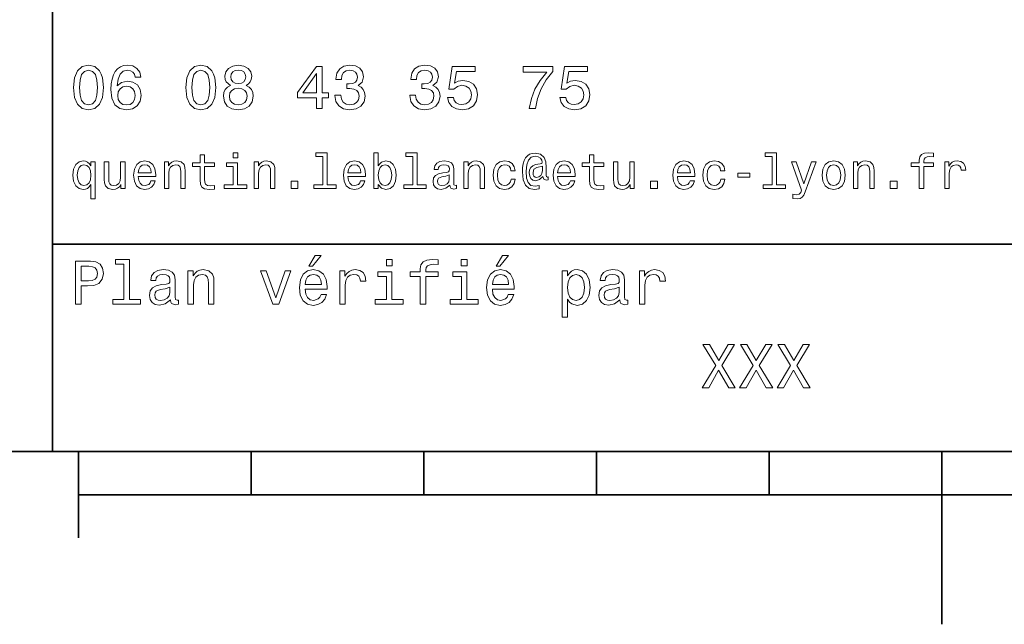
# Model space of a CAD drawing. Extents: x 0 to 297, y 0 to 210.
# Tile 2 of 9: x 95 to 152, y 0 to 35. Entities that reach past the tile are written whole.
import ezdxf

# ---------------------------------------------------------------- set-up
doc = ezdxf.new("R2010")
doc.units = 0

msp = doc.modelspace()

# ---------------------------------------------------------------- linework, layer by layer
at = {"color": 7, "lineweight": 35}
for p, q in [((97, 10), (97, 70)), ((97, 22), (162, 22)), ((10, 10), (287, 10)), ((97, 10), (287, 10)), ((98.5, 7.5), (198.5, 7.5))]:
    msp.add_line(p, q, dxfattribs=at)
at = {"color": 7, "lineweight": 35, "ltscale": 0.125}
msp.add_line((98.5, 10), (98.5, 5), dxfattribs=at)
at = {"color": 7, "lineweight": 35, "ltscale": 0.0625}
for p, q in [((108.5, 10), (108.5, 7.5)), ((118.5, 10), (118.5, 7.5)), ((128.5, 10), (128.5, 7.5)), ((138.5, 10), (138.5, 7.5))]:
    msp.add_line(p, q, dxfattribs=at)
at = {"color": 7, "lineweight": 35, "ltscale": 0.25}
msp.add_line((148.5, 10), (148.5, 0), dxfattribs=at)
at = {"color": 7, "lineweight": 13}
for points in [[(98.216141, 31.071325), (98.270172, 30.505762), (98.439484, 30.102304), (98.709656, 29.857347), (99.084297, 29.778097), (99.45533, 29.857347), (99.725502, 30.102304), (99.891212, 30.505762), (99.948845, 31.071325), (99.891212, 31.633286), (99.822769, 31.856628), (99.725502, 32.040344), (99.45533, 32.285301), (99.084297, 32.368156), (98.709656, 32.285301), (98.439484, 32.036743), (98.270172, 31.633286)], [(98.561958, 31.071325), (98.590775, 31.507204), (98.680832, 31.820604), (98.842941, 32.004322), (99.084297, 32.069164), (99.322044, 32.004322), (99.484146, 31.820604), (99.574211, 31.507204), (99.603027, 31.071325), (99.574211, 30.631844), (99.484146, 30.318443), (99.322044, 30.134726), (99.084297, 30.073486), (98.842941, 30.134726), (98.680832, 30.318443), (98.590775, 30.631844)], [(102.117432, 31.676512), (102.048988, 31.9683), (101.890488, 32.184437), (101.645531, 32.321323), (101.328529, 32.368156), (101.115997, 32.342937), (100.932274, 32.274494), (100.770172, 32.162823), (100.633286, 32.004322), (100.525215, 31.806194), (100.445969, 31.56484), (100.395531, 31.280258), (100.381126, 30.959654), (100.438759, 30.448126), (100.615273, 30.077089), (100.899857, 29.853746), (101.288902, 29.778097), (101.638329, 29.842939), (101.9049, 30.012247), (102.077812, 30.278818), (102.139046, 30.617435), (102.077812, 30.959654), (101.912102, 31.222622), (101.656342, 31.388329), (101.33934, 31.445965), (100.997116, 31.373919), (100.741356, 31.168587), (100.795387, 31.56484), (100.91066, 31.849422), (101.087173, 32.01873), (101.33213, 32.076366), (101.512245, 32.04755), (101.649132, 31.971901), (101.739197, 31.845821), (101.786026, 31.676512)], [(104.721901, 31.071325), (104.77594, 30.505762), (104.945244, 30.102304), (105.215416, 29.857347), (105.590057, 29.778097), (105.961098, 29.857347), (106.23127, 30.102304), (106.396973, 30.505762), (106.454613, 31.071325), (106.396973, 31.633286), (106.328529, 31.856628), (106.23127, 32.040344), (105.961098, 32.285301), (105.590057, 32.368156), (105.215416, 32.285301), (104.945244, 32.036743), (104.77594, 31.633286)], [(105.067726, 31.071325), (105.096542, 31.507204), (105.1866, 31.820604), (105.348701, 32.004322), (105.590057, 32.069164), (105.827812, 32.004322), (105.989914, 31.820604), (106.079971, 31.507204), (106.108788, 31.071325), (106.079971, 30.631844), (105.989914, 30.318443), (105.827812, 30.134726), (105.590057, 30.073486), (105.348701, 30.134726), (105.1866, 30.318443), (105.096542, 30.631844)], [(107.311958, 31.197405), (107.128242, 31.09654), (107.002159, 30.956051), (106.922913, 30.779539), (106.897697, 30.567001), (106.95533, 30.246397), (107.12104, 29.997837), (107.391212, 29.839336), (107.758644, 29.778097), (108.122482, 29.839336), (108.392654, 29.997837), (108.558357, 30.246397), (108.619598, 30.567001), (108.590775, 30.779539), (108.515129, 30.956051), (108.385445, 31.09654), (108.20533, 31.197405), (108.349426, 31.283861), (108.450287, 31.402737), (108.511528, 31.546829), (108.533142, 31.723343), (108.475502, 31.979107), (108.324203, 32.184437), (108.079254, 32.317722), (107.758644, 32.368156), (107.434441, 32.317722), (107.189484, 32.184437), (107.034584, 31.979107), (106.980545, 31.723343), (106.998558, 31.546829), (107.059799, 31.402737)], [(107.322769, 31.694523), (107.351585, 31.853025), (107.438042, 31.975504), (107.574928, 32.051151), (107.758644, 32.079971), (107.938759, 32.051151), (108.075645, 31.975504), (108.162102, 31.853025), (108.194527, 31.694523), (108.162102, 31.532419), (108.075645, 31.40634), (107.938759, 31.323486), (107.758644, 31.298271), (107.574928, 31.327089), (107.438042, 31.40634), (107.351585, 31.532419)], [(112.293945, 29.850143), (112.618156, 29.850143), (112.618156, 30.46974), (112.974785, 30.46974), (112.974785, 30.757925), (112.618156, 30.757925), (112.618156, 32.296108), (112.290344, 32.296108), (111.195244, 30.786743), (111.195244, 30.46974), (112.293945, 30.46974)], [(113.356628, 30.635447), (113.356628, 30.610229), (113.414261, 30.264408), (113.583572, 30.005043), (113.850143, 29.839336), (114.203171, 29.778097), (114.577805, 29.839336), (114.858788, 29.997837), (115.038902, 30.25), (115.103745, 30.574207), (115.074928, 30.786743), (114.995674, 30.959654), (114.865997, 31.092939), (114.693085, 31.190201), (114.927231, 31.384726), (115.010086, 31.694523), (114.956055, 31.975504), (114.801147, 32.188038), (114.548988, 32.321323), (114.203171, 32.368156), (113.87896, 32.310516), (113.630402, 32.152016), (113.4683, 31.899855), (113.414261, 31.56484), (113.414261, 31.539625), (113.734871, 31.539625), (113.763687, 31.770172), (113.857346, 31.935879), (114.008644, 32.036743), (114.221184, 32.072765), (114.408501, 32.043949), (114.545387, 31.9683), (114.628242, 31.845821), (114.66066, 31.680115), (114.628242, 31.503601), (114.541786, 31.384726), (114.390488, 31.312679), (114.185158, 31.291065), (114.04467, 31.294668), (114.04467, 31.010086), (114.221184, 31.01729), (114.448128, 30.984869), (114.617432, 30.898415), (114.7183, 30.757925), (114.754318, 30.574207), (114.714699, 30.365273), (114.610229, 30.210375), (114.444527, 30.113111), (114.224785, 30.08069), (113.997841, 30.116714), (113.83213, 30.224783), (113.727661, 30.397694), (113.688042, 30.635447)], [(117.693802, 30.635447), (117.693802, 30.610229), (117.751442, 30.264408), (117.920746, 30.005043), (118.187317, 29.839336), (118.540344, 29.778097), (118.914986, 29.839336), (119.195969, 29.997837), (119.376083, 30.25), (119.440926, 30.574207), (119.412109, 30.786743), (119.332855, 30.959654), (119.203171, 31.092939), (119.030258, 31.190201), (119.264412, 31.384726), (119.34726, 31.694523), (119.293228, 31.975504), (119.138329, 32.188038), (118.886169, 32.321323), (118.540344, 32.368156), (118.216141, 32.310516), (117.967583, 32.152016), (117.805481, 31.899855), (117.751442, 31.56484), (117.751442, 31.539625), (118.072044, 31.539625), (118.100868, 31.770172), (118.194527, 31.935879), (118.345825, 32.036743), (118.558357, 32.072765), (118.745682, 32.043949), (118.882568, 31.9683), (118.965416, 31.845821), (118.997841, 31.680115), (118.965416, 31.503601), (118.878967, 31.384726), (118.727669, 31.312679), (118.522339, 31.291065), (118.381844, 31.294668), (118.381844, 31.010086), (118.558357, 31.01729), (118.785301, 30.984869), (118.954613, 30.898415), (119.055481, 30.757925), (119.091499, 30.574207), (119.051872, 30.365273), (118.947403, 30.210375), (118.7817, 30.113111), (118.561958, 30.08069), (118.335014, 30.116714), (118.169312, 30.224783), (118.064842, 30.397694), (118.025215, 30.635447)], [(119.876801, 30.502161), (119.956055, 30.206772), (120.132568, 29.976225), (120.391937, 29.832132), (120.723343, 29.778097), (121.087173, 29.842939), (121.371758, 30.019451), (121.551872, 30.300432), (121.620316, 30.660662), (121.559082, 30.995676), (121.386169, 31.258644), (121.115997, 31.427954), (120.766571, 31.489193), (120.496399, 31.445965), (120.287468, 31.327089), (120.388329, 32.000721), (121.483429, 32.000721), (121.483429, 32.296108), (120.146973, 32.296108), (119.948853, 30.970461), (120.23703, 30.970461), (120.445969, 31.139769), (120.71254, 31.201008), (120.943085, 31.161383), (121.119598, 31.046108), (121.23127, 30.869596), (121.270897, 30.642651), (121.23127, 30.415705), (121.115997, 30.239193), (120.939484, 30.127522), (120.71254, 30.087896), (120.521614, 30.113111), (120.373917, 30.195965), (120.265854, 30.325647), (120.211815, 30.502161)], [(124.606628, 29.850143), (124.970467, 29.850143), (125.08934, 30.444523), (125.298279, 30.999279), (125.593658, 31.514408), (125.979111, 31.997118), (125.979111, 32.296108), (124.264412, 32.296108), (124.264412, 31.9683), (125.633286, 31.9683), (125.237038, 31.481987), (124.938042, 30.974062), (124.729111, 30.433718)], [(126.382568, 30.502161), (126.461823, 30.206772), (126.638336, 29.976225), (126.897697, 29.832132), (127.229111, 29.778097), (127.592941, 29.842939), (127.877525, 30.019451), (128.057648, 30.300432), (128.126083, 30.660662), (128.06485, 30.995676), (127.891937, 31.258644), (127.621765, 31.427954), (127.272339, 31.489193), (127.002167, 31.445965), (126.793228, 31.327089), (126.894096, 32.000721), (127.989197, 32.000721), (127.989197, 32.296108), (126.65274, 32.296108), (126.454613, 30.970461), (126.742798, 30.970461), (126.951736, 31.139769), (127.218307, 31.201008), (127.448853, 31.161383), (127.625366, 31.046108), (127.737038, 30.869596), (127.776657, 30.642651), (127.737038, 30.415705), (127.621765, 30.239193), (127.445251, 30.127522), (127.218307, 30.087896), (127.027382, 30.113111), (126.879684, 30.195965), (126.771622, 30.325647), (126.717583, 30.502161)], [(111.497841, 30.757925), (112.293945, 31.878241), (112.293945, 30.757925)], [(101.789627, 30.613832), (101.75, 30.386887), (101.649132, 30.213976), (101.48703, 30.098703), (101.285301, 30.062679), (101.072769, 30.098703), (100.91066, 30.210375), (100.806198, 30.383286), (100.773773, 30.610229), (100.809799, 30.833572), (100.91066, 31.002882), (101.07637, 31.11095), (101.299713, 31.150576), (101.49424, 31.11095), (101.649132, 31.006483), (101.75, 30.837175)], [(107.243515, 30.574207), (107.27594, 30.765129), (107.380402, 30.909222), (107.542511, 31.002882), (107.758644, 31.035301), (107.971184, 31.002882), (108.133286, 30.909222), (108.237755, 30.765129), (108.273773, 30.574207), (108.237755, 30.368876), (108.133286, 30.213976), (107.971184, 30.113111), (107.758644, 30.08069), (107.542511, 30.113111), (107.380402, 30.213976), (107.27594, 30.368876)], [(99.221901, 26.533142), (99.132568, 26.662825), (99.0317, 26.755045), (98.913544, 26.806917), (98.778099, 26.827091), (98.533142, 26.769453), (98.342941, 26.60807), (98.219017, 26.348703), (98.175789, 26), (98.219017, 25.648417), (98.342941, 25.38905), (98.533142, 25.224785), (98.778099, 25.170031), (98.913544, 25.187321), (99.028816, 25.236313), (99.129684, 25.325649), (99.221901, 25.461096), (99.221901, 24.62536), (99.475502, 24.62536), (99.475502, 26.772335), (99.221901, 26.772335)], [(101.96254, 25.925074), (102.976944, 25.925074), (102.979828, 26.043228), (102.933716, 26.374641), (102.806915, 26.622478), (102.605186, 26.772335), (102.337173, 26.827091), (102.074928, 26.769453), (101.873199, 26.60807), (101.743515, 26.345821), (101.697403, 26), (101.740631, 25.645535), (101.870316, 25.386168), (102.069168, 25.224785), (102.328529, 25.170031), (102.553314, 25.207495), (102.737755, 25.305477), (102.873199, 25.461096), (102.951012, 25.668589), (102.700287, 25.668589), (102.648415, 25.553314), (102.573486, 25.46686), (102.360229, 25.397696), (102.195969, 25.429396), (102.072044, 25.53026), (101.991356, 25.694525), (101.96254, 25.916428)], [(103.475502, 25.224785), (103.729103, 25.224785), (103.729103, 26.118156), (103.755043, 26.322767), (103.838615, 26.472624), (103.9683, 26.564842), (104.141212, 26.599424), (104.279541, 26.570606), (104.365997, 26.492796), (104.409225, 26.363113), (104.42363, 26.190203), (104.42363, 25.224785), (104.677231, 25.224785), (104.677231, 26.242077), (104.665703, 26.446688), (104.613831, 26.616716), (104.443802, 26.772335), (104.178673, 26.827091), (104.0317, 26.806917), (103.907784, 26.752163), (103.801155, 26.659943), (103.717575, 26.536024), (103.717575, 26.772335), (103.475502, 26.772335)], [(105.55043, 26.504324), (105.55043, 25.729107), (105.567726, 25.478388), (105.648415, 25.305477), (105.809799, 25.204613), (106.083572, 25.170031), (106.383286, 25.184439), (106.383286, 25.40346), (106.164261, 25.386168), (105.965416, 25.409224), (105.858788, 25.48127), (105.812683, 25.602306), (105.804031, 25.772335), (105.804031, 26.504324), (106.383286, 26.504324), (106.383286, 26.720463), (105.804031, 26.720463), (105.804031, 27.172913), (105.55043, 27.172913), (105.55043, 26.720463), (105.112389, 26.720463), (105.112389, 26.504324)], [(107.729111, 27.293949), (107.461098, 27.293949), (107.461098, 27.005764), (107.729111, 27.005764)], [(108.680115, 25.224785), (108.933716, 25.224785), (108.933716, 26.118156), (108.959656, 26.322767), (109.043228, 26.472624), (109.172913, 26.564842), (109.345825, 26.599424), (109.484146, 26.570606), (109.570602, 26.492796), (109.613831, 26.363113), (109.628242, 26.190203), (109.628242, 25.224785), (109.881844, 25.224785), (109.881844, 26.242077), (109.870316, 26.446688), (109.818443, 26.616716), (109.648415, 26.772335), (109.383286, 26.827091), (109.236313, 26.806917), (109.112389, 26.752163), (109.00576, 26.659943), (108.922188, 26.536024), (108.922188, 26.772335), (108.680115, 26.772335)], [(112.654175, 27.080692), (112.654175, 25.438042), (112.132561, 25.438042), (112.132561, 25.224785), (113.426514, 25.224785), (113.426514, 25.438042), (112.907776, 25.438042), (112.907776, 27.293949), (112.256485, 27.293949), (112.256485, 27.080692)], [(114.106628, 25.925074), (115.121033, 25.925074), (115.123917, 26.043228), (115.077805, 26.374641), (114.951004, 26.622478), (114.749283, 26.772335), (114.481262, 26.827091), (114.219017, 26.769453), (114.017288, 26.60807), (113.887604, 26.345821), (113.841499, 26), (113.884727, 25.645535), (114.014404, 25.386168), (114.213257, 25.224785), (114.472626, 25.170031), (114.697403, 25.207495), (114.881844, 25.305477), (115.017288, 25.461096), (115.0951, 25.668589), (114.844376, 25.668589), (114.792503, 25.553314), (114.717575, 25.46686), (114.504318, 25.397696), (114.340057, 25.429396), (114.216141, 25.53026), (114.135445, 25.694525), (114.106628, 25.916428)], [(115.858788, 25.463978), (116.046112, 25.242075), (116.302589, 25.170031), (116.544662, 25.224785), (116.737747, 25.38905), (116.858788, 25.651299), (116.9049, 26), (116.858788, 26.348703), (116.734871, 26.60807), (116.544662, 26.769453), (116.302589, 26.827091), (116.048988, 26.752163), (115.945244, 26.659943), (115.858788, 26.536024), (115.858788, 27.293949), (115.605186, 27.293949), (115.605186, 25.224785), (115.858788, 25.224785)], [(117.858788, 27.080692), (117.858788, 25.438042), (117.337173, 25.438042), (117.337173, 25.224785), (118.631119, 25.224785), (118.631119, 25.438042), (118.112389, 25.438042), (118.112389, 27.293949), (117.46109, 27.293949), (117.46109, 27.080692)], [(120.008644, 25.426514), (120.008644, 25.417868), (120.023056, 25.319885), (120.066284, 25.250721), (120.247841, 25.195967), (120.389046, 25.219021), (120.389046, 25.414986), (120.328529, 25.406342), (120.247841, 25.443806), (120.233429, 25.559078), (120.233429, 26.360231), (120.198845, 26.564842), (120.097984, 26.708935), (119.922188, 26.795389), (119.674347, 26.827091), (119.432274, 26.792507), (119.253601, 26.694525), (119.141212, 26.541788), (119.103745, 26.340059), (119.103745, 26.322767), (119.331413, 26.322767), (119.351585, 26.443806), (119.414986, 26.53026), (119.51873, 26.582134), (119.665703, 26.602306), (119.806915, 26.587896), (119.907776, 26.54467), (119.9683, 26.469742), (119.988472, 26.365995), (119.976944, 26.244957), (119.930832, 26.184439), (119.815559, 26.155621), (119.599426, 26.132566), (119.351585, 26.080692), (119.175797, 25.988474), (119.072044, 25.844381), (119.040344, 25.631124), (119.069168, 25.440924), (119.158501, 25.299713), (119.302597, 25.210375), (119.501442, 25.178675), (119.769455, 25.239195)], [(120.824203, 25.224785), (121.077812, 25.224785), (121.077812, 26.118156), (121.103745, 26.322767), (121.187317, 26.472624), (121.317001, 26.564842), (121.489914, 26.599424), (121.628242, 26.570606), (121.714699, 26.492796), (121.757927, 26.363113), (121.772339, 26.190203), (121.772339, 25.224785), (122.02594, 25.224785), (122.02594, 26.242077), (122.014412, 26.446688), (121.96254, 26.616716), (121.792511, 26.772335), (121.527374, 26.827091), (121.380402, 26.806917), (121.256485, 26.752163), (121.149857, 26.659943), (121.066284, 26.536024), (121.066284, 26.772335), (120.824203, 26.772335)], [(123.54467, 26.259367), (123.795387, 26.259367), (123.743515, 26.489914), (123.619598, 26.671471), (123.426514, 26.783863), (123.175797, 26.827091), (122.899139, 26.769453), (122.688759, 26.60807), (122.556198, 26.345821), (122.510086, 25.994238), (122.553314, 25.645535), (122.682999, 25.386168), (122.887611, 25.224785), (123.167145, 25.170031), (123.414986, 25.213257), (123.60807, 25.334295), (123.740631, 25.524496), (123.798271, 25.778099), (123.556198, 25.778099), (123.51297, 25.616716), (123.432281, 25.495678), (123.317001, 25.42075), (123.175797, 25.397696), (123, 25.43516), (122.873199, 25.550434), (122.795387, 25.737753), (122.769455, 26.002882), (122.795387, 26.262249), (122.876083, 26.449568), (123.005768, 26.564842), (123.175797, 26.605188), (123.325653, 26.579252), (123.438042, 26.51297), (123.51297, 26.40346)], [(125.708939, 25.734871), (125.708939, 25.902018), (125.662827, 25.893373), (125.60807, 25.913546), (125.590782, 25.974064), (125.590782, 26.446688), (125.567726, 26.780981), (125.47551, 27.02882), (125.259369, 27.213257), (124.956772, 27.279539), (124.780983, 27.262249), (124.631126, 27.210375), (124.501442, 27.12392), (124.397697, 27.002882), (124.317001, 26.850145), (124.259369, 26.662825), (124.224785, 26.438042), (124.213257, 26.184439), (124.253601, 25.737753), (124.383286, 25.42075), (124.599426, 25.230549), (124.907784, 25.170031), (125.190201, 25.216139), (125.190201, 25.406342), (124.942368, 25.360231), (124.703171, 25.409224), (124.54467, 25.567724), (124.458214, 25.835735), (124.432281, 26.224785), (124.461098, 26.605188), (124.559082, 26.876081), (124.717583, 27.040346), (124.948128, 27.095102), (125.123917, 27.063402), (125.253601, 26.988474), (125.334297, 26.876081), (125.363113, 26.746399), (125.331413, 26.682999), (125.244957, 26.654179), (124.96254, 26.610952), (124.806915, 26.547552), (124.694527, 26.449568), (124.628242, 26.314121), (124.60807, 26.135448), (124.634003, 25.942364), (124.706055, 25.798271), (124.824211, 25.708935), (124.979828, 25.680117), (125.207497, 25.740635), (125.400574, 25.930836), (125.400574, 25.913546), (125.446686, 25.760807), (125.605186, 25.714699)], [(126.250725, 25.925074), (127.265129, 25.925074), (127.268013, 26.043228), (127.221909, 26.374641), (127.0951, 26.622478), (126.893372, 26.772335), (126.625366, 26.827091), (126.363113, 26.769453), (126.161385, 26.60807), (126.0317, 26.345821), (125.985596, 26), (126.028824, 25.645535), (126.158501, 25.386168), (126.357353, 25.224785), (126.616714, 25.170031), (126.841499, 25.207495), (127.02594, 25.305477), (127.161385, 25.461096), (127.239197, 25.668589), (126.988472, 25.668589), (126.9366, 25.553314), (126.861671, 25.46686), (126.648415, 25.397696), (126.484154, 25.429396), (126.360229, 25.53026), (126.279541, 25.694525), (126.250725, 25.916428)], [(128.103745, 26.504324), (128.103745, 25.729107), (128.121033, 25.478388), (128.201736, 25.305477), (128.363113, 25.204613), (128.636887, 25.170031), (128.9366, 25.184439), (128.9366, 25.40346), (128.717575, 25.386168), (128.518738, 25.409224), (128.412109, 25.48127), (128.365997, 25.602306), (128.357346, 25.772335), (128.357346, 26.504324), (128.9366, 26.504324), (128.9366, 26.720463), (128.357346, 26.720463), (128.357346, 27.172913), (128.103745, 27.172913), (128.103745, 26.720463), (127.66571, 26.720463), (127.66571, 26.504324)], [(133.190201, 25.925074), (134.20462, 25.925074), (134.207489, 26.043228), (134.161392, 26.374641), (134.034592, 26.622478), (133.832855, 26.772335), (133.56485, 26.827091), (133.302597, 26.769453), (133.100861, 26.60807), (132.971191, 26.345821), (132.925079, 26), (132.968307, 25.645535), (133.097992, 25.386168), (133.296829, 25.224785), (133.556198, 25.170031), (133.780975, 25.207495), (133.965424, 25.305477), (134.100861, 25.461096), (134.17868, 25.668589), (133.927963, 25.668589), (133.876083, 25.553314), (133.801147, 25.46686), (133.587906, 25.397696), (133.42363, 25.429396), (133.299713, 25.53026), (133.219025, 25.694525), (133.190201, 25.916428)], [(135.688766, 26.259367), (135.939484, 26.259367), (135.887604, 26.489914), (135.763702, 26.671471), (135.570618, 26.783863), (135.319885, 26.827091), (135.043228, 26.769453), (134.832855, 26.60807), (134.700287, 26.345821), (134.654175, 25.994238), (134.697418, 25.645535), (134.827087, 25.386168), (135.031708, 25.224785), (135.311249, 25.170031), (135.559082, 25.213257), (135.752167, 25.334295), (135.884735, 25.524496), (135.942368, 25.778099), (135.700287, 25.778099), (135.657074, 25.616716), (135.57637, 25.495678), (135.461105, 25.42075), (135.319885, 25.397696), (135.144104, 25.43516), (135.017303, 25.550434), (134.939484, 25.737753), (134.913544, 26.002882), (134.939484, 26.262249), (135.020172, 26.449568), (135.149857, 26.564842), (135.319885, 26.605188), (135.469742, 26.579252), (135.582138, 26.51297), (135.657074, 26.40346)], [(138.677246, 27.080692), (138.677246, 25.438042), (138.155624, 25.438042), (138.155624, 25.224785), (139.44957, 25.224785), (139.44957, 25.438042), (138.930847, 25.438042), (138.930847, 27.293949), (138.279541, 27.293949), (138.279541, 27.080692)], [(141.567734, 25.99712), (141.613831, 25.645535), (141.746399, 25.386168), (141.956787, 25.224785), (142.239197, 25.170031), (142.518738, 25.224785), (142.729111, 25.383286), (142.861679, 25.642653), (142.910675, 25.99712), (142.861679, 26.348703), (142.729111, 26.610952), (142.518738, 26.769453), (142.239197, 26.827091), (141.956787, 26.769453), (141.746399, 26.60807), (141.613831, 26.348703)], [(143.377533, 25.224785), (143.631134, 25.224785), (143.631134, 26.118156), (143.657074, 26.322767), (143.740646, 26.472624), (143.870331, 26.564842), (144.043243, 26.599424), (144.181564, 26.570606), (144.268021, 26.492796), (144.311249, 26.363113), (144.325653, 26.190203), (144.325653, 25.224785), (144.579254, 25.224785), (144.579254, 26.242077), (144.567734, 26.446688), (144.515854, 26.616716), (144.345825, 26.772335), (144.080704, 26.827091), (143.933731, 26.806917), (143.809814, 26.752163), (143.703186, 26.659943), (143.619598, 26.536024), (143.619598, 26.772335), (143.377533, 26.772335)], [(147.198853, 26.504324), (147.198853, 25.224785), (147.452454, 25.224785), (147.452454, 26.504324), (148.028824, 26.504324), (148.028824, 26.720463), (147.452454, 26.720463), (147.452454, 26.815563), (147.472626, 26.930836), (147.53891, 27.008646), (147.651306, 27.054756), (147.812683, 27.072046), (148.028824, 27.06052), (148.028824, 27.279539), (147.755051, 27.293949), (147.507217, 27.268013), (147.334305, 27.190203), (147.23056, 27.054756), (147.198853, 26.861671), (147.198853, 26.720463), (146.734879, 26.720463), (146.734879, 26.504324)], [(148.677246, 25.224785), (148.930847, 25.224785), (148.930847, 26.10951), (148.956787, 26.322767), (149.034592, 26.475506), (149.161392, 26.567724), (149.331421, 26.599424), (149.458221, 26.579252), (149.553314, 26.521614), (149.610962, 26.423632), (149.631134, 26.291067), (149.887619, 26.291067), (149.853027, 26.524496), (149.757935, 26.691643), (149.599426, 26.792507), (149.383301, 26.827091), (149.236328, 26.804035), (149.109528, 26.746399), (148.997131, 26.648417), (148.907791, 26.515852), (148.907791, 26.772335), (148.677246, 26.772335)], [(98.435158, 26), (98.461098, 26.256485), (98.541786, 26.443806), (98.662827, 26.559078), (98.821327, 26.599424), (98.988472, 26.559078), (99.115273, 26.446688), (99.190201, 26.259367), (99.219017, 26), (99.190201, 25.737753), (99.115273, 25.550434), (98.988472, 25.43516), (98.821327, 25.397696), (98.662827, 25.43516), (98.541786, 25.550434), (98.461098, 25.740635)], [(101.198845, 26.772335), (100.945244, 26.772335), (100.945244, 25.878963), (100.916428, 25.671471), (100.832855, 25.521614), (100.703171, 25.429396), (100.533142, 25.400578), (100.397697, 25.423632), (100.311241, 25.492796), (100.262245, 25.610952), (100.250717, 25.778099), (100.250717, 26.772335), (99.997116, 26.772335), (99.997116, 25.755045), (100.00576, 25.550434), (100.060516, 25.380404), (100.227669, 25.224785), (100.495674, 25.170031), (100.639771, 25.190203), (100.763687, 25.242075), (100.870316, 25.331413), (100.956772, 25.461096), (100.956772, 25.224785), (101.198845, 25.224785)], [(101.96254, 26.138329), (101.99424, 26.337177), (102.072044, 26.48415), (102.190201, 26.573488), (102.345825, 26.605188), (102.498558, 26.573488), (102.616714, 26.48415), (102.688759, 26.337177), (102.714699, 26.138329)], [(107.720459, 25.438042), (107.720459, 26.720463), (107.069168, 26.720463), (107.069168, 26.504324), (107.466858, 26.504324), (107.466858, 25.438042), (106.948128, 25.438042), (106.948128, 25.224785), (108.244957, 25.224785), (108.244957, 25.438042)], [(114.106628, 26.138329), (114.138329, 26.337177), (114.216141, 26.48415), (114.33429, 26.573488), (114.489914, 26.605188), (114.642654, 26.573488), (114.760803, 26.48415), (114.832855, 26.337177), (114.858788, 26.138329)], [(116.645531, 26), (116.616714, 25.740635), (116.538902, 25.550434), (116.414986, 25.43516), (116.259369, 25.397696), (116.08934, 25.43516), (115.965416, 25.550434), (115.887604, 25.737753), (115.861671, 26), (115.887604, 26.259367), (115.965416, 26.446688), (116.08934, 26.559078), (116.259369, 26.599424), (116.414986, 26.559078), (116.538902, 26.443806), (116.616714, 26.256485)], [(125.374641, 26.279539), (125.345825, 26.100866), (125.273773, 25.974064), (125.164268, 25.896255), (125.034584, 25.873199), (124.945244, 25.887609), (124.881844, 25.939482), (124.841499, 26.025938), (124.829971, 26.146975), (124.878967, 26.345821), (125.046112, 26.449568), (125.374641, 26.53026)], [(126.250725, 26.138329), (126.282425, 26.337177), (126.360229, 26.48415), (126.478386, 26.573488), (126.63401, 26.605188), (126.786743, 26.573488), (126.9049, 26.48415), (126.976944, 26.337177), (127.002884, 26.138329)], [(130.69165, 26.772335), (130.438049, 26.772335), (130.438049, 25.878963), (130.409225, 25.671471), (130.325653, 25.521614), (130.195969, 25.429396), (130.02594, 25.400578), (129.890488, 25.423632), (129.804031, 25.492796), (129.755051, 25.610952), (129.743515, 25.778099), (129.743515, 26.772335), (129.489914, 26.772335), (129.489914, 25.755045), (129.498566, 25.550434), (129.553314, 25.380404), (129.720459, 25.224785), (129.98848, 25.170031), (130.132568, 25.190203), (130.256485, 25.242075), (130.363113, 25.331413), (130.44957, 25.461096), (130.44957, 25.224785), (130.69165, 25.224785)], [(133.190201, 26.138329), (133.221909, 26.337177), (133.299713, 26.48415), (133.417877, 26.573488), (133.573486, 26.605188), (133.726227, 26.573488), (133.844391, 26.48415), (133.916428, 26.337177), (133.942368, 26.138329)], [(140.948135, 26.772335), (140.504333, 25.49856), (140.069168, 26.772335), (139.792511, 26.772335), (140.380402, 25.13833), (140.328537, 24.994238), (140.247849, 24.896255), (140.112396, 24.864553), (139.878967, 24.893373), (139.878967, 24.648417), (140.123932, 24.62536), (140.299713, 24.648417), (140.423645, 24.720463), (140.51297, 24.844381), (140.59079, 25.025938), (141.219025, 26.772335)], [(141.827087, 26), (141.853027, 26.259367), (141.933716, 26.446688), (142.063416, 26.56196), (142.239197, 26.602306), (142.412109, 26.56196), (142.541794, 26.449568), (142.622482, 26.259367), (142.651306, 26), (142.622482, 25.737753), (142.541794, 25.547552), (142.412109, 25.432278), (142.239197, 25.394814), (142.063416, 25.432278), (141.933716, 25.547552), (141.853027, 25.737753)], [(119.979828, 25.766571), (119.945244, 25.616716), (119.853027, 25.501442), (119.714699, 25.426514), (119.54467, 25.400578), (119.435158, 25.414986), (119.357346, 25.461096), (119.308357, 25.541788), (119.293945, 25.654181), (119.305473, 25.755045), (119.351585, 25.827091), (119.536026, 25.907782), (119.769455, 25.942364), (119.979828, 26.011528)], [(136.685883, 25.884727), (137.383286, 25.884727), (137.383286, 26.112392), (136.685883, 26.112392)], [(110.812683, 25.224785), (111.210373, 25.224785), (111.210373, 25.654181), (110.812683, 25.654181)], [(131.631134, 25.224785), (132.028824, 25.224785), (132.028824, 25.654181), (131.631134, 25.654181)], [(145.510101, 25.224785), (145.907791, 25.224785), (145.907791, 25.654181), (145.510101, 25.654181)], [(101.137611, 20.850864), (101.137611, 18.79755), (100.485588, 18.79755), (100.485588, 18.530979), (102.103027, 18.530979), (102.103027, 18.79755), (101.454613, 18.79755), (101.454613, 21.117435), (100.640488, 21.117435), (100.640488, 20.850864)], [(111.84726, 20.728386), (112.059799, 20.728386), (112.560516, 21.340778), (112.207489, 21.340778)], [(116.667145, 21.117435), (116.33213, 21.117435), (116.33213, 20.757204), (116.667145, 20.757204)], [(118.295387, 20.130404), (118.295387, 18.530979), (118.612396, 18.530979), (118.612396, 20.130404), (119.332855, 20.130404), (119.332855, 20.400576), (118.612396, 20.400576), (118.612396, 20.519451), (118.637611, 20.663544), (118.720459, 20.760807), (118.860954, 20.818443), (119.062683, 20.840057), (119.332855, 20.825647), (119.332855, 21.099422), (118.990631, 21.117435), (118.680832, 21.085014), (118.464699, 20.987751), (118.335014, 20.818443), (118.295387, 20.577089), (118.295387, 20.400576), (117.715424, 20.400576), (117.715424, 20.130404)], [(121.004326, 21.117435), (120.669312, 21.117435), (120.669312, 20.757204), (121.004326, 20.757204)], [(122.690201, 20.728386), (122.90274, 20.728386), (123.403458, 21.340778), (123.05043, 21.340778)], [(98.324211, 18.530979), (98.655617, 18.530979), (98.655617, 19.586454), (99.023056, 19.586454), (99.394089, 19.604465), (99.689484, 19.730547), (99.880402, 19.975504), (99.945244, 20.310518), (99.894814, 20.620316), (99.750717, 20.847261), (99.51297, 20.98415), (99.188759, 21.030979), (98.324211, 21.030979)], [(99.098701, 20.724783), (99.314842, 20.703169), (99.473343, 20.634726), (99.567001, 20.508644), (99.599426, 20.310518), (99.5634, 20.101583), (99.466141, 19.975504), (99.30043, 19.910662), (99.073486, 19.892651), (98.655617, 19.892651), (98.655617, 20.724783)], [(103.824928, 18.78314), (103.824928, 18.772333), (103.842941, 18.649855), (103.896973, 18.5634), (104.123917, 18.494957), (104.30043, 18.523775), (104.30043, 18.768732), (104.224785, 18.757925), (104.123917, 18.804754), (104.105911, 18.948847), (104.105911, 19.950287), (104.062683, 20.206051), (103.9366, 20.386166), (103.716858, 20.494236), (103.407059, 20.533861), (103.104469, 20.490633), (102.881126, 20.368155), (102.740631, 20.177233), (102.693802, 19.925072), (102.693802, 19.903458), (102.978386, 19.903458), (103.003601, 20.054754), (103.082855, 20.162823), (103.21254, 20.227665), (103.396255, 20.252882), (103.572769, 20.234869), (103.698845, 20.180836), (103.774498, 20.087175), (103.799713, 19.957493), (103.785301, 19.806194), (103.727669, 19.730547), (103.583572, 19.694523), (103.3134, 19.665705), (103.003601, 19.600864), (102.783859, 19.48559), (102.654175, 19.305475), (102.614555, 19.038904), (102.650574, 18.801151), (102.762245, 18.62464), (102.94236, 18.512968), (103.190926, 18.473343), (103.52594, 18.54899)], [(104.844383, 18.530979), (105.161385, 18.530979), (105.161385, 19.647694), (105.193802, 19.903458), (105.298271, 20.090778), (105.460373, 20.206051), (105.676514, 20.249279), (105.849426, 20.213255), (105.957497, 20.115993), (106.011528, 19.95389), (106.029541, 19.737751), (106.029541, 18.530979), (106.346542, 18.530979), (106.346542, 19.802593), (106.33213, 20.058357), (106.267288, 20.270893), (106.054756, 20.465418), (105.723343, 20.533861), (105.539627, 20.508644), (105.384727, 20.440201), (105.251442, 20.324926), (105.146973, 20.170029), (105.146973, 20.465418), (104.844383, 20.465418)], [(111.627518, 19.40634), (112.895531, 19.40634), (112.899132, 19.554033), (112.841499, 19.9683), (112.682999, 20.278097), (112.430832, 20.465418), (112.095825, 20.533861), (111.768013, 20.461815), (111.515854, 20.260086), (111.353745, 19.932276), (111.296112, 19.5), (111.350143, 19.056915), (111.512245, 18.732708), (111.760803, 18.530979), (112.085014, 18.462536), (112.365997, 18.509365), (112.596542, 18.631844), (112.765854, 18.826368), (112.863113, 19.085733), (112.549713, 19.085733), (112.484871, 18.941643), (112.391212, 18.833572), (112.124641, 18.747118), (111.919312, 18.786743), (111.764412, 18.912823), (111.663544, 19.118155), (111.627518, 19.395533)], [(113.637604, 18.530979), (113.954613, 18.530979), (113.954613, 19.636887), (113.98703, 19.903458), (114.08429, 20.094379), (114.242798, 20.209654), (114.45533, 20.249279), (114.613831, 20.224062), (114.732712, 20.152016), (114.804756, 20.029537), (114.829971, 19.863832), (115.150574, 19.863832), (115.107346, 20.155619), (114.988472, 20.364553), (114.790344, 20.490633), (114.520172, 20.533861), (114.336456, 20.505043), (114.177956, 20.432997), (114.03746, 20.310518), (113.925789, 20.144812), (113.925789, 20.465418), (113.637604, 20.465418)], [(122.470459, 19.40634), (123.73848, 19.40634), (123.742081, 19.554033), (123.684441, 19.9683), (123.52594, 20.278097), (123.273773, 20.465418), (122.938766, 20.533861), (122.610954, 20.461815), (122.358795, 20.260086), (122.196686, 19.932276), (122.139053, 19.5), (122.193085, 19.056915), (122.355194, 18.732708), (122.603745, 18.530979), (122.927956, 18.462536), (123.208939, 18.509365), (123.439484, 18.631844), (123.608795, 18.826368), (123.706055, 19.085733), (123.392654, 19.085733), (123.327812, 18.941643), (123.234154, 18.833572), (122.967583, 18.747118), (122.762253, 18.786743), (122.607353, 18.912823), (122.506485, 19.118155), (122.470459, 19.395533)], [(126.829254, 20.166426), (126.829254, 20.465418), (126.512253, 20.465418), (126.512253, 17.7817), (126.829254, 17.7817), (126.829254, 18.826368), (126.940926, 18.657061), (127.067009, 18.545389), (127.38401, 18.462536), (127.6866, 18.530979), (127.924355, 18.736311), (128.079254, 19.060518), (128.136887, 19.5), (128.079254, 19.935879), (127.924355, 20.260086), (127.6866, 20.461815), (127.38401, 20.533861), (127.211098, 20.512247), (127.0634, 20.443804), (126.937325, 20.328529)], [(129.847992, 18.78314), (129.847992, 18.772333), (129.865997, 18.649855), (129.920029, 18.5634), (130.146973, 18.494957), (130.323486, 18.523775), (130.323486, 18.768732), (130.247849, 18.757925), (130.146973, 18.804754), (130.128967, 18.948847), (130.128967, 19.950287), (130.085739, 20.206051), (129.959656, 20.386166), (129.739914, 20.494236), (129.430115, 20.533861), (129.127533, 20.490633), (128.904175, 20.368155), (128.763687, 20.177233), (128.716858, 19.925072), (128.716858, 19.903458), (129.00145, 19.903458), (129.026657, 20.054754), (129.105911, 20.162823), (129.235596, 20.227665), (129.419312, 20.252882), (129.595825, 20.234869), (129.721909, 20.180836), (129.797562, 20.087175), (129.822769, 19.957493), (129.808365, 19.806194), (129.750732, 19.730547), (129.606628, 19.694523), (129.336456, 19.665705), (129.026657, 19.600864), (128.806915, 19.48559), (128.677246, 19.305475), (128.637619, 19.038904), (128.67363, 18.801151), (128.785309, 18.62464), (128.965424, 18.512968), (129.213989, 18.473343), (129.548996, 18.54899)], [(130.986313, 18.530979), (131.303314, 18.530979), (131.303314, 19.636887), (131.335739, 19.903458), (131.432999, 20.094379), (131.591507, 20.209654), (131.804047, 20.249279), (131.96254, 20.224062), (132.081421, 20.152016), (132.153473, 20.029537), (132.17868, 19.863832), (132.499283, 19.863832), (132.456055, 20.155619), (132.337189, 20.364553), (132.139053, 20.490633), (131.868881, 20.533861), (131.685165, 20.505043), (131.526657, 20.432997), (131.386169, 20.310518), (131.274506, 20.144812), (131.274506, 20.465418), (130.986313, 20.465418)], [(109.761528, 18.530979), (110.096542, 18.530979), (110.802597, 20.465418), (110.474785, 20.465418), (109.930832, 18.905619), (109.376083, 20.465418), (109.04467, 20.465418)], [(111.627518, 19.672911), (111.667145, 19.921469), (111.764412, 20.105186), (111.912102, 20.216858), (112.106628, 20.256483), (112.297546, 20.216858), (112.445244, 20.105186), (112.535301, 19.921469), (112.567726, 19.672911)], [(116.656342, 18.79755), (116.656342, 20.400576), (115.842216, 20.400576), (115.842216, 20.130404), (116.33934, 20.130404), (116.33934, 18.79755), (115.690918, 18.79755), (115.690918, 18.530979), (117.311958, 18.530979), (117.311958, 18.79755)], [(120.993515, 18.79755), (120.993515, 20.400576), (120.179398, 20.400576), (120.179398, 20.130404), (120.676514, 20.130404), (120.676514, 18.79755), (120.028099, 18.79755), (120.028099, 18.530979), (121.649139, 18.530979), (121.649139, 18.79755)], [(122.470459, 19.672911), (122.510086, 19.921469), (122.607353, 20.105186), (122.755043, 20.216858), (122.94957, 20.256483), (123.140488, 20.216858), (123.288185, 20.105186), (123.378242, 19.921469), (123.410667, 19.672911)], [(127.329971, 18.747118), (127.117439, 18.793947), (126.96254, 18.93804), (126.86528, 19.17219), (126.832855, 19.5), (126.86528, 19.824207), (126.96254, 20.058357), (127.117439, 20.198847), (127.329971, 20.249279), (127.524498, 20.198847), (127.679398, 20.054754), (127.776657, 19.820604), (127.812683, 19.5), (127.776657, 19.175793), (127.679398, 18.93804), (127.524498, 18.793947)], [(103.788902, 19.208212), (103.745674, 19.020893), (103.630402, 18.876801), (103.457489, 18.78314), (103.244957, 18.750719), (103.10807, 18.768732), (103.010803, 18.826368), (102.94957, 18.927233), (102.931557, 19.067722), (102.945969, 19.193804), (103.003601, 19.283861), (103.234146, 19.384726), (103.52594, 19.427954), (103.788902, 19.514408)], [(129.811966, 19.208212), (129.768738, 19.020893), (129.653458, 18.876801), (129.48056, 18.78314), (129.268021, 18.750719), (129.131134, 18.768732), (129.033875, 18.826368), (128.972626, 18.927233), (128.95462, 19.067722), (128.969025, 19.193804), (129.026657, 19.283861), (129.257202, 19.384726), (129.548996, 19.427954), (129.811966, 19.514408)], [(134.623917, 13.690562), (135.002151, 13.690562), (135.574921, 14.70281), (136.158493, 13.690562), (136.540344, 13.690562), (135.758636, 14.976585), (136.500717, 16.194164), (136.136887, 16.194164), (135.585724, 15.268372), (135.04538, 16.194164), (134.667145, 16.194164), (135.405609, 14.972983)], [(136.792496, 13.690562), (137.170746, 13.690562), (137.743515, 14.70281), (138.327087, 13.690562), (138.708923, 13.690562), (137.927231, 14.976585), (138.669312, 16.194164), (138.305466, 16.194164), (137.754318, 15.268372), (137.213974, 16.194164), (136.835724, 16.194164), (137.574203, 14.972983)], [(138.96109, 13.690562), (139.33934, 13.690562), (139.912094, 14.70281), (140.495667, 13.690562), (140.877518, 13.690562), (140.09581, 14.976585), (140.837891, 16.194164), (140.47406, 16.194164), (139.922913, 15.268372), (139.382568, 16.194164), (139.004318, 16.194164), (139.742798, 14.972983)]]:
    msp.add_lwpolyline(points, close=True, dxfattribs=at)

doc.saveas('drawing.dxf')
